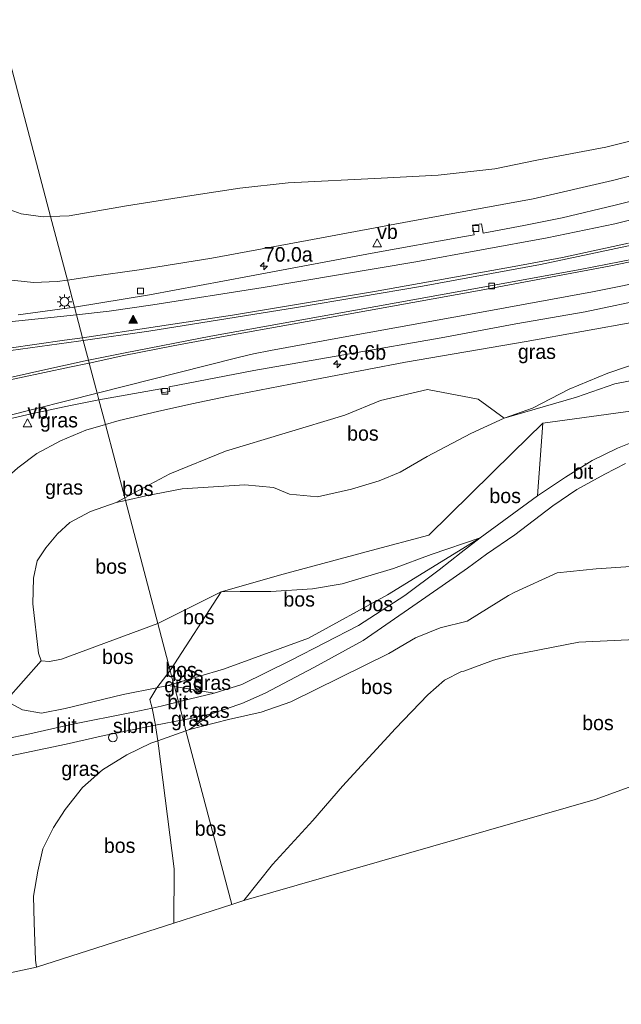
# Model space of a CAD drawing. Header units: millimetres. Extents: x 180000 to 190000, y 466229 to 468626.
# Tile 45 of 202: x 181829 to 181932, y 467687 to 467856. Entities that reach past the tile are written whole.
import ezdxf
from ezdxf.enums import TextEntityAlignment as Align

# ---------------------------------------------------------------- set-up
doc = ezdxf.new("R2010")
doc.units = ezdxf.units.MM
for name, color, linetype, lineweight in [('af-bs-doorgang', 8, 'Continuous', 18), ('af-bs-rasterhekwerk', 8, 'hekwerk', 18), ('as-bs-kilometr', 13, 'Continuous', 18), ('bp-b5-boom', 93, 'Continuous', 18), ('bp-b5-bos', 93, 'Continuous', 18), ('bp-b5-grasland', 93, 'Continuous', 18), ('gw-bs-kruinlijn', 93, 'Continuous', 18), ('gw-bs-teenlijn', 93, 'Continuous', 18), ('kd-bs-opnamedtmgrens', 173, 'Continuous', 18), ('mk-bs-streep 0.15', 8, 'Continuous', 18), ('mk-bs-vlakmark', 8, 'Continuous', 18), ('og-bs-hulpgeometrie', 53, 'Continuous', 18), ('vh-b5-verh_soort', 8, 'Continuous', 18), ('wh-bs-kolk', 8, 'Continuous', 18), ('wm-bs-lichtmast', 8, 'Continuous', 18), ('wm-bs-slagboom', 8, 'Continuous', 18), ('wm-bs-verkeersbord', 8, 'Continuous', 18)]:
    doc.layers.add(name, color=color, linetype=linetype, lineweight=lineweight)
doc.styles.add('rtw_iso', font='iso-rtw.shx')
doc.linetypes.add('hekwerk', pattern='A,7,-1.5,[1,RTW.shx,S=0.75,R=0,X=0,Y=0],-1.5', length=10)

# ---------------------------------------------------------------- blocks, each defined once
blk = doc.blocks.new('verkeersbord')
for p, q in [((0, 0.75), (-0.75, -0.625)), ((0.75, -0.625), (0, 0.75)), ((-0.75, -0.625), (0.75, -0.625))]:
    blk.add_line(p, q)
blk = doc.blocks.new('dtbattr')
at = {"style": 'rtw_iso'}
blk.add_attdef('TAG', (0.59, 0.87), '', height=2.5, dxfattribs=at)
blk = doc.blocks.new('kolk')
blk.add_lwpolyline([(-0.5, -0.5), (0.5, -0.5), (0.5, 0.5), (-0.5, 0.5)], close=True)
blk = doc.blocks.new('dtb')
blk.add_circle((0, 0), 0.75)
blk = doc.blocks.new('dtbattr-r')
at = {"style": 'rtw_iso'}
blk.add_attdef('TAG', text='', height=2.5, dxfattribs=at).set_placement((0, 0), align=Align.MIDDLE_CENTER)
blk = doc.blocks.new('d33az_ACAD_1_FMEBLOCK26')
at = {"layer": 'bp-b5-grasland'}
blk.add_polyline3d([(-61.11, -79.58, 32.31), (-75.15, -82.31, 31.9), (-95.53, -86.06, 31.28), (-117.68, -90.03, 30.62), (-138.31, -93.76, 30.02), (-152.99, -96.57, 29.91), (-159.28, -97.84, 29.64), (-160.17, -94.46, 29.7), (-148.97, -92.88, 29.96), (-123.7, -88.82, 30.46), (-102.12, -85.17, 31.1), (-81.93, -81.48, 31.79), (-65.26, -77.96, 32.34)], dxfattribs=at)
blk = doc.blocks.new('verfsymbol')
for color in [252, 253]:
    blk.add_hatch(color=color).paths.add_polyline_path([(0.75, -0.625), (0, 0.75), (-0.75, -0.625)])
blk.add_lwpolyline([(0.75, -0.625), (0, 0.75), (-0.75, -0.625)], close=True)
blk = doc.blocks.new('lantaarnpaal')
for p, q in [((-0.75, 0), (-1.25, 0)), ((-0.88, 0.88), (-0.53, 0.53)), ((0, 0.75), (0, 1.25)), ((0.53, 0.53), (0.88, 0.88)), ((0.75, 0), (1.25, 0)), ((-0.53, -0.53), (-0.88, -0.88)), ((0, -0.75), (0, -1.25)), ((0.53, -0.53), (0.88, -0.88))]:
    blk.add_line(p, q)
blk.add_circle((0, 0), 0.75)
blk = doc.blocks.new('d33az_ACAD_1_FMEBLOCK163')
at = {"layer": 'vh-b5-verh_soort'}
for points in [[(201.23, -121.76, 29.67), (210.89, -120.41, 29.7), (211.24, -121.73, 29.77), (212.28, -125.68, 29.75), (212.39, -126.12, 29.7), (211.56, -126.24, 29.69), (196.62, -128.28, 29.83)], [(197.53, -132.95, 29.81), (206.01, -131.1, 29.69), (212.7, -129.62, 29.64), (213.28, -129.5, 29.64), (213.42, -130.02, 29.7), (214.76, -135.13, 29.66), (215.07, -136.28, 29.43), (210.23, -137.23, 29.49), (203.5, -138.67, 29.53), (196.96, -140.18, 29.68)]]:
    blk.add_polyline3d(points, dxfattribs=at)
blk = doc.blocks.new('hecto')
for p, q in [((0, 0.625), (-0.625, 0)), ((0, -0.625), (0, 0.625)), ((-0.625, 0), (0.625, 0)), ((0.625, 0), (0, -0.625))]:
    blk.add_line(p, q)

msp = doc.modelspace()

# ---------------------------------------------------------------- linework, layer by layer
at = {"layer": 'af-bs-doorgang'}
msp.add_polyline3d([(181851.59, 467739.38, 31.91), (181851.98, 467737.89, 31.8), (181852.57, 467734.97, 31.86), (181852.63, 467734.49, 31.92)], dxfattribs=at)
at = {"layer": 'af-bs-rasterhekwerk'}
for points in [[(182007.07, 467807.34, 33.86), (181996.71, 467801.62, 33.88), (181984.28, 467795.48, 33.88), (181966.92, 467792.93, 33.65), (181948.68, 467790.83, 33.79), (181936.75, 467789.07, 33.99), (181918.83, 467786.66, 34.44), (181913.64, 467781.55, 34.45), (181899.35, 467767.46, 35.15)], [(181863.79, 467757.76, 34.78), (181874.38, 467760.78, 35.39), (181889.44, 467764.84, 35.7), (181899.35, 467767.46, 35.15)], [(181855.06, 467744.32, 32.63), (181863.79, 467757.76, 34.78)], [(181855.06, 467744.32, 32.63), (181852.78, 467741.37, 32.04), (181851.59, 467739.38, 31.91)], [(181852.63, 467734.49, 31.92), (181852.95, 467732.31, 32.03), (181853.06, 467731.45, 32.18)], [(181855.68, 467701.13, 34.77), (181855.75, 467710.38, 34.04), (181853.06, 467731.45, 32.18)]]:
    msp.add_polyline3d(points, dxfattribs=at)
at = {"layer": 'bp-b5-boom'}
msp.add_polyline3d([(181935.89, 467784.05, 33.93), (181931.64, 467782.36, 34.16), (181927.27, 467780.25, 34.32), (181922.71, 467777.38, 34.57), (181917.92, 467774.18, 34.71), (181918.83, 467786.66, 34.44), (181936.75, 467789.07, 33.99)], dxfattribs=at)
at = {"layer": 'bp-b5-bos'}
for points in [[(181834.61, 467822, 33.26), (181833.33, 467821.95, 33.27), (181829.54, 467822.44, 33.27), (181826.43, 467823.59, 33.36), (181823.26, 467825.43, 33.38), (181820.77, 467827.19, 33.42), (181818.71, 467829.96, 33.45), (181817.28, 467833.01, 33.52), (181816.29, 467836.86, 33.58), (181815.07, 467843.47, 33.73), (181813.47, 467860.07, 34.27), (181811.07, 467871.59, 34.34), (181807.08, 467886.94, 34.17), (181804.46, 467897.45, 34.11), (181804.03, 467900.18, 34.14), (181807.94, 467901.13, 34.18), (181813.39, 467902.62, 34.31)], [(181890.82, 467776.76, 36.45), (181886.11, 467775.37, 36.41), (181880.29, 467774.06, 36.2), (181875.5, 467774.48, 35.66), (181872.73, 467775.61, 35.45), (181867.82, 467776.07, 34.58), (181857.13, 467775.41, 34.14), (181850.88, 467774.22, 34.03), (181847.4, 467773.41, 33.97), (181847.29, 467773.84, 33.78), (181854.99, 467777.97, 32.95), (181864.52, 467781.87, 32.2), (181884.94, 467787.98, 31.85), (181891.04, 467790.52, 31.86), (181899.09, 467792.37, 32.01), (181907.8, 467790.74, 33.27), (181912.25, 467787.49, 34.86), (181906.52, 467784.87, 35.19), (181899.05, 467780.94, 35.58), (181894.42, 467778.25, 36.13)], [(181879.4, 467758.28, 35.31), (181872.3, 467757.84, 34.95), (181867.05, 467757.85, 34.75), (181863.79, 467757.76, 34.78), (181874.38, 467760.78, 35.39), (181889.44, 467764.84, 35.7), (181899.35, 467767.46, 35.15), (181913.64, 467781.55, 34.45), (181918.83, 467786.66, 34.44), (181917.92, 467774.18, 34.71), (181908.12, 467767, 34.95), (181899.75, 467764.16, 35.47), (181893.29, 467761.76, 35.7), (181884.52, 467759.14, 35.57)], [(181847.4, 467773.41, 33.97), (181845.8, 467773.04, 33.94), (181847.29, 467773.84, 33.78)], [(181836.45, 467746.29, 33.48), (181834.43, 467745.85, 33.45), (181832.98, 467745.95, 33.47), (181832.53, 467747.27, 33.46), (181831.59, 467755.75, 33.61), (181831.66, 467760.14, 33.64), (181832.33, 467763.06, 33.71), (181833.78, 467765.31, 33.8), (181835.77, 467767.71, 33.85), (181837.91, 467769.67, 33.95), (181841.44, 467771.54, 34.03), (181845.8, 467773.04, 33.94), (181847.4, 467773.41, 33.97), (181852.94, 467752.37, 34.39)], [(181908.12, 467767, 34.95), (181892.23, 467757.29, 34.48), (181878.75, 467749.83, 33.35), (181864.2, 467744.54, 32.61), (181855.66, 467742.03, 32.18), (181855.06, 467744.32, 32.63), (181863.79, 467757.76, 34.78), (181867.05, 467757.85, 34.75), (181872.3, 467757.84, 34.95), (181879.4, 467758.28, 35.31), (181884.52, 467759.14, 35.57), (181893.29, 467761.76, 35.7), (181899.75, 467764.16, 35.47)], [(181867.34, 467741.92, 32.81), (181862.57, 467740.44, 32.6), (181855.78, 467741.57, 32.19), (181855.66, 467742.03, 32.18), (181864.2, 467744.54, 32.61), (181878.75, 467749.83, 33.35), (181892.23, 467757.29, 34.48), (181908.12, 467767, 34.95), (181904.86, 467764.49, 34.92), (181901.08, 467761.52, 34.79), (181895.24, 467757.16, 34.38), (181887.28, 467752.05, 34.11), (181875.77, 467746.11, 33.73)], [(181927.77, 467722.26, 37.05), (181867.68, 467704.99, 37.31), (181872.56, 467711.16, 37.25), (181879.47, 467718.68, 37.33), (181884.58, 467724.56, 37.22), (181893.61, 467734.42, 37.17), (181899.14, 467740.18, 36.41), (181902.02, 467742.65, 36.23), (181904.92, 467744.15, 36.16), (181905.33, 467744.22, 36.15), (181910.39, 467746.1, 36.15), (181913.57, 467746.95, 36.23), (181925.01, 467749.17, 36.36), (181940.75, 467749.92, 36.92), (181963.44, 467752.48, 37.22), (181997.63, 467758.48, 37.15), (182016.86, 467761.74, 37.23), (182032.98, 467761.14, 37.1), (182017.06, 467753.66, 37.1), (181954.66, 467732.03, 37.11)], [(181863.79, 467757.76, 34.78), (181855.06, 467744.32, 32.63), (181852.94, 467752.37, 34.39)], [(181852.94, 467752.37, 34.39), (181855.06, 467744.32, 32.63), (181852.78, 467741.37, 32.04), (181847.04, 467740.23, 31.76), (181837.12, 467737.83, 31.28), (181833.04, 467737, 30.83), (181829.82, 467737.6, 30.77), (181826.95, 467739.15, 30.59), (181832.98, 467745.95, 33.47), (181834.43, 467745.85, 33.45), (181836.45, 467746.29, 33.48)], [(181854.69, 467741.75, 32.13), (181852.78, 467741.37, 32.04), (181855.06, 467744.32, 32.63), (181855.66, 467742.03, 32.18)], [(181855.66, 467742.03, 32.18), (181855.78, 467741.57, 32.19), (181854.69, 467741.75, 32.13)], [(181865.59, 467704.32, 36.91), (181855.68, 467701.13, 34.77), (181855.75, 467710.38, 34.04), (181853.06, 467731.45, 32.18), (181852.95, 467732.31, 32.03), (181857.77, 467734.01, 32.32)], [(181855.68, 467701.13, 34.77), (181832.2, 467693.57, 30.51), (181832.01, 467694.77, 30.58), (181831.78, 467701.23, 30.57), (181831.7, 467705.74, 30.65), (181832.41, 467710.01, 30.62), (181833.28, 467713.83, 30.78), (181835.09, 467717.48, 30.86), (181837.11, 467720.55, 30.99), (181840.06, 467724.31, 31.27), (181843.46, 467727.33, 31.54), (181847.63, 467729.87, 31.74), (181851.78, 467731.89, 31.96), (181852.95, 467732.31, 32.03), (181853.06, 467731.45, 32.18), (181855.75, 467710.38, 34.04)]]:
    msp.add_polyline3d(points, close=True, dxfattribs=at)
for points in [[(181942.86, 467837.18, 33.86), (181929.62, 467833.83, 33.5), (181917.84, 467831.6, 33.2), (181910.6, 467830.16, 33.08), (181900.92, 467829.06, 32.97), (181891.18, 467828.55, 33.04), (181875.27, 467827.75, 33.06), (181866.97, 467826.81, 33.17), (181858.79, 467825.58, 33.16), (181847.57, 467823.8, 33.09), (181837.8, 467822.13, 33.21), (181834.61, 467822, 33.26), (181813.39, 467902.62, 34.31)], [(181936.75, 467789.07, 33.99), (181918.83, 467786.66, 34.44), (181913.64, 467781.55, 34.45), (181899.35, 467767.46, 35.15), (181889.44, 467764.84, 35.7), (181874.38, 467760.78, 35.39), (181863.79, 467757.76, 34.78), (181852.94, 467752.37, 34.39), (181847.4, 467773.41, 33.97), (181850.88, 467774.22, 34.03), (181857.13, 467775.41, 34.14), (181867.82, 467776.07, 34.58), (181872.73, 467775.61, 35.45), (181875.5, 467774.48, 35.66), (181880.29, 467774.06, 36.2), (181886.11, 467775.37, 36.41), (181890.82, 467776.76, 36.45), (181894.42, 467778.25, 36.13), (181899.05, 467780.94, 35.58), (181906.52, 467784.87, 35.19), (181912.25, 467787.49, 34.86), (181924.58, 467791.11, 34.19), (181931.17, 467793.39, 33.82), (181943.78, 467795.81, 33.61)], [(181940.66, 467762.55, 34.01), (181927.95, 467761.7, 34.01), (181921.28, 467761.01, 34.54), (181914.07, 467757.72, 35.12), (181912.96, 467757.13, 35.16), (181905.88, 467752.76, 35.07), (181901.26, 467751.65, 34.81), (181897.05, 467749.93, 34.49), (181892.47, 467747.24, 34.17), (181875.71, 467738.98, 33.39), (181870.63, 467737.2, 33.03), (181865.03, 467735.96, 32.67), (181858.39, 467734.23, 32.36), (181862.11, 467736.94, 32.31), (181867.33, 467738.69, 32.6), (181871.33, 467740.42, 32.81), (181879.67, 467744.86, 33.27), (181888.12, 467749.45, 33.73), (181896.62, 467755.31, 34.27), (181901.59, 467758.79, 34.76), (181905.94, 467761.84, 34.92), (181909.22, 467764.22, 34.94), (181914.02, 467767.52, 34.8), (181920.58, 467772.48, 34.57), (181924.67, 467775.27, 34.49), (181929.46, 467777.92, 34.23), (181932.96, 467779.76, 34.15)], [(181940.75, 467749.92, 36.92), (181925.01, 467749.17, 36.36), (181913.57, 467746.95, 36.23), (181910.39, 467746.1, 36.15), (181905.33, 467744.22, 36.15), (181904.92, 467744.15, 36.16), (181902.02, 467742.65, 36.23), (181899.14, 467740.18, 36.41), (181893.61, 467734.42, 37.17), (181884.58, 467724.56, 37.22), (181879.47, 467718.68, 37.33), (181872.56, 467711.16, 37.25), (181867.68, 467704.99, 37.31), (181865.59, 467704.32, 36.91), (181857.77, 467734.01, 32.32), (181858.39, 467734.23, 32.36), (181865.03, 467735.96, 32.67), (181870.63, 467737.2, 33.03), (181875.71, 467738.98, 33.39), (181892.47, 467747.24, 34.17), (181897.05, 467749.93, 34.49), (181901.26, 467751.65, 34.81), (181905.88, 467752.76, 35.07), (181912.96, 467757.13, 35.16), (181914.07, 467757.72, 35.12), (181921.28, 467761.01, 34.54), (181927.95, 467761.7, 34.01), (181940.66, 467762.55, 34.01)]]:
    msp.add_polyline3d(points, dxfattribs=at)
at = {"layer": 'bp-b5-grasland'}
for points in [[(181813.47, 467860.07, 34.27), (181815.07, 467843.47, 33.73), (181816.29, 467836.86, 33.58), (181817.28, 467833.01, 33.52), (181818.71, 467829.96, 33.45), (181820.77, 467827.19, 33.42), (181823.26, 467825.43, 33.38), (181826.43, 467823.59, 33.36), (181829.54, 467822.44, 33.27), (181833.33, 467821.95, 33.27), (181834.61, 467822, 33.26), (181837.48, 467811.11, 29.7), (181835.7, 467810.86, 29.72), (181831.67, 467810.68, 29.62), (181826.9, 467811.24, 29.61), (181821.65, 467812.71, 29.69), (181817.66, 467814.58, 29.73), (181814.21, 467816.51, 29.75), (181811.63, 467818.52, 29.84), (181809.18, 467821.53, 29.85), (181807.1, 467824.89, 29.91), (181805.32, 467830.02, 29.92), (181802.08, 467844.29, 29.87), (181795.81, 467871.76, 29.88)], [(181939.46, 467830.38, 31.95), (181930.79, 467828.12, 31.67), (181917.16, 467825.03, 31.2), (181895.94, 467821.13, 30.54), (181878.51, 467817.86, 30.12), (181862.21, 467814.88, 29.64), (181849.78, 467812.89, 29.6), (181841.62, 467811.7, 29.64), (181837.48, 467811.11, 29.7), (181834.61, 467822, 33.26), (181837.8, 467822.13, 33.21), (181847.57, 467823.8, 33.09), (181858.79, 467825.58, 33.16), (181866.97, 467826.81, 33.17), (181875.27, 467827.75, 33.06), (181891.18, 467828.55, 33.04), (181900.92, 467829.06, 32.97), (181910.6, 467830.16, 33.08), (181917.84, 467831.6, 33.2), (181929.62, 467833.83, 33.5), (181942.86, 467837.18, 33.86)], [(181942.05, 467826.65, 32.4), (181931.2, 467823.9, 32.09), (181922.17, 467821.76, 31.79), (181915.61, 467820.43, 31.61), (181908.61, 467819.13, 31.35), (181908.32, 467820.71, 31.31), (181906.8, 467820.49, 31.26), (181907.07, 467818.86, 31.31), (181905.41, 467818.54, 31.23), (181889.61, 467815.69, 30.7), (181868.62, 467811.77, 30.1), (181851.55, 467808.58, 29.82), (181838.69, 467806.5, 29.7), (181837.48, 467811.11, 29.7), (181841.62, 467811.7, 29.64), (181849.78, 467812.89, 29.6), (181862.21, 467814.88, 29.64), (181878.51, 467817.86, 30.12), (181895.94, 467821.13, 30.54), (181917.16, 467825.03, 31.2), (181930.79, 467828.12, 31.67), (181939.46, 467830.38, 31.95)], [(181826.9, 467811.24, 29.61), (181831.67, 467810.68, 29.62), (181835.7, 467810.86, 29.72), (181837.48, 467811.11, 29.7), (181838.69, 467806.5, 29.7), (181829.03, 467805.16, 29.67)], [(181935.03, 467804.05, 31.81), (181915.96, 467800.63, 31.09), (181895.31, 467797.06, 30.3), (181875.67, 467793.3, 29.77), (181865.05, 467791.27, 29.57), (181858.78, 467789.97, 29.49), (181852.88, 467788.65, 29.53), (181846.31, 467787.11, 29.59), (181843.98, 467786.42, 29.62), (181842.87, 467790.64, 29.43), (181853.45, 467792.53, 29.67), (181853.58, 467791.8, 29.67), (181855, 467792.06, 29.68), (181854.91, 467792.83, 29.68), (181869.37, 467795.65, 29.93), (181885.76, 467798.52, 30.42), (181901.46, 467801.22, 31), (181914.2, 467803.6, 31.45), (181926.08, 467805.69, 31.93), (181937.45, 467808.06, 32.11)], [(181936.33, 467797.38, 33.71), (181929.94, 467795.17, 34.03), (181923.37, 467792.48, 34.26), (181917.07, 467789.19, 34.73), (181912.25, 467787.49, 34.86), (181907.8, 467790.74, 33.27), (181899.09, 467792.37, 32.01), (181891.04, 467790.52, 31.86), (181884.94, 467787.98, 31.85), (181864.52, 467781.87, 32.2), (181854.99, 467777.97, 32.95), (181847.29, 467773.84, 33.78), (181843.98, 467786.42, 29.62), (181846.31, 467787.11, 29.59), (181852.88, 467788.65, 29.53), (181858.78, 467789.97, 29.49), (181865.05, 467791.27, 29.57), (181875.67, 467793.3, 29.77), (181895.31, 467797.06, 30.3), (181915.96, 467800.63, 31.09), (181935.03, 467804.05, 31.81)], [(181943.78, 467795.81, 33.61), (181931.17, 467793.39, 33.82), (181924.58, 467791.11, 34.19), (181912.25, 467787.49, 34.86), (181917.07, 467789.19, 34.73), (181923.37, 467792.48, 34.26), (181929.94, 467795.17, 34.03), (181936.33, 467797.38, 33.71)], [(181824.76, 467786.74, 29.68), (181831.3, 467788.25, 29.53), (181838.03, 467789.68, 29.49), (181842.87, 467790.64, 29.43), (181843.98, 467786.42, 29.62), (181840.61, 467785.42, 29.66), (181836.28, 467783.6, 29.62), (181832.24, 467781.47, 29.67), (181828.97, 467778.99, 29.65)], [(181828.97, 467778.99, 29.65), (181832.24, 467781.47, 29.67), (181836.28, 467783.6, 29.62), (181840.61, 467785.42, 29.66), (181843.98, 467786.42, 29.62), (181847.29, 467773.84, 33.78), (181845.8, 467773.04, 33.94), (181841.44, 467771.54, 34.03), (181837.91, 467769.67, 33.95), (181835.77, 467767.71, 33.85), (181833.78, 467765.31, 33.8), (181832.33, 467763.06, 33.71), (181831.66, 467760.14, 33.64), (181831.59, 467755.75, 33.61), (181832.53, 467747.27, 33.46), (181832.98, 467745.95, 33.47), (181826.95, 467739.15, 30.59)], [(181826.95, 467739.15, 30.59), (181829.82, 467737.6, 30.77), (181833.04, 467737, 30.83), (181837.12, 467737.83, 31.28), (181847.04, 467740.23, 31.76), (181852.78, 467741.37, 32.04), (181851.59, 467739.38, 31.91), (181851.98, 467737.89, 31.8), (181848.76, 467737.22, 31.67), (181837.81, 467735.02, 31.06), (181831.02, 467733.5, 30.58), (181826.64, 467732.57, 30.39)], [(181823.34, 467728.8, 30.37), (181830.19, 467730.22, 30.57), (181837.25, 467731.71, 30.99), (181843.78, 467733.19, 31.41), (181850.3, 467734.53, 31.76), (181852.57, 467734.97, 31.86), (181852.63, 467734.49, 31.92), (181852.95, 467732.31, 32.03), (181851.78, 467731.89, 31.96), (181847.63, 467729.87, 31.74), (181843.46, 467727.33, 31.54), (181840.06, 467724.31, 31.27), (181837.11, 467720.55, 30.99), (181835.09, 467717.48, 30.86), (181833.28, 467713.83, 30.78), (181832.41, 467710.01, 30.62), (181831.7, 467705.74, 30.65), (181831.78, 467701.23, 30.57), (181832.01, 467694.77, 30.58), (181832.2, 467693.57, 30.51), (181826.59, 467692.36, 30.47)]]:
    msp.add_polyline3d(points, dxfattribs=at)
for points in [[(181813.52, 467791.42, 29.95), (181811.68, 467791.22, 29.97), (181809.73, 467791.49, 29.99), (181807.95, 467792.16, 30.05), (181807.39, 467794.54, 30.04), (181808.67, 467795.62, 30), (181810.27, 467796.39, 29.97), (181812.16, 467796.87, 29.97), (181814.93, 467797.52, 29.92), (181824.42, 467798.63, 29.83), (181839.36, 467800.67, 29.69), (181840.19, 467800.8, 29.7), (181841.08, 467797.41, 29.64), (181840.5, 467797.29, 29.64), (181833.81, 467795.81, 29.69), (181825.33, 467793.96, 29.81), (181816.92, 467792.11, 29.88)], [(181853.53, 467738.21, 31.86), (181851.98, 467737.89, 31.8), (181851.59, 467739.38, 31.91), (181852.78, 467741.37, 32.04), (181854.69, 467741.75, 32.13), (181855.78, 467741.57, 32.19), (181856.47, 467738.94, 31.95)], [(181858.54, 467739.46, 32.01), (181856.47, 467738.94, 31.95), (181855.78, 467741.57, 32.19), (181862.57, 467740.44, 32.6)], [(181858.39, 467734.23, 32.36), (181857.77, 467734.01, 32.32), (181857.28, 467735.88, 32.08), (181857.98, 467736.02, 32.11), (181862.11, 467736.94, 32.31)], [(181857.77, 467734.01, 32.32), (181852.95, 467732.31, 32.03), (181852.63, 467734.49, 31.92), (181852.57, 467734.97, 31.86), (181857.28, 467735.88, 32.08)]]:
    msp.add_polyline3d(points, close=True, dxfattribs=at)
at = {"layer": 'gw-bs-kruinlijn'}
for points in [[(181804.03, 467900.18, 34.14), (181804.46, 467897.45, 34.11), (181807.08, 467886.94, 34.17), (181811.07, 467871.59, 34.34), (181813.47, 467860.07, 34.27), (181815.07, 467843.47, 33.73), (181816.29, 467836.86, 33.58), (181817.28, 467833.01, 33.52), (181818.71, 467829.96, 33.45), (181820.77, 467827.19, 33.42), (181823.26, 467825.43, 33.38), (181826.43, 467823.59, 33.36), (181829.54, 467822.44, 33.27), (181833.33, 467821.95, 33.27), (181834.61, 467822, 33.26)], [(181987.24, 467855.64, 33.98), (181983.96, 467852.83, 34.06), (181980.85, 467850.77, 34.09), (181977.97, 467849.15, 34.1), (181975.61, 467847.89, 33.93), (181972.25, 467846.7, 33.98), (181968.77, 467845.23, 34.17), (181963.3, 467843.02, 34.23), (181958.2, 467841.37, 34.14), (181950.05, 467838.92, 33.99), (181942.86, 467837.18, 33.86), (181929.62, 467833.83, 33.5)], [(181834.61, 467822, 33.26), (181837.8, 467822.13, 33.21), (181847.57, 467823.8, 33.09), (181858.79, 467825.58, 33.16), (181866.97, 467826.81, 33.17), (181875.27, 467827.75, 33.06), (181891.18, 467828.55, 33.04), (181900.92, 467829.06, 32.97), (181910.6, 467830.16, 33.08), (181917.84, 467831.6, 33.2), (181929.62, 467833.83, 33.5)], [(181847.4, 467773.41, 33.97), (181850.88, 467774.22, 34.03), (181857.13, 467775.41, 34.14), (181867.82, 467776.07, 34.58), (181872.73, 467775.61, 35.45), (181875.5, 467774.48, 35.66), (181880.29, 467774.06, 36.2), (181886.11, 467775.37, 36.41), (181890.82, 467776.76, 36.45), (181894.42, 467778.25, 36.13), (181899.05, 467780.94, 35.58), (181906.52, 467784.87, 35.19), (181912.25, 467787.49, 34.86), (181917.07, 467789.19, 34.73), (181923.37, 467792.48, 34.26), (181929.94, 467795.17, 34.03), (181936.33, 467797.38, 33.71), (181942.9, 467800.14, 33.61)], [(181847.4, 467773.41, 33.97), (181845.8, 467773.04, 33.94), (181841.44, 467771.54, 34.03), (181837.91, 467769.67, 33.95), (181835.77, 467767.71, 33.85), (181833.78, 467765.31, 33.8), (181832.33, 467763.06, 33.71), (181831.66, 467760.14, 33.64), (181831.59, 467755.75, 33.61), (181832.53, 467747.27, 33.46), (181832.98, 467745.95, 33.47)], [(181908.12, 467767, 34.95), (181899.75, 467764.16, 35.47), (181893.29, 467761.76, 35.7), (181884.52, 467759.14, 35.57), (181879.4, 467758.28, 35.31), (181872.3, 467757.84, 34.95), (181867.05, 467757.85, 34.75), (181863.79, 467757.76, 34.78), (181852.94, 467752.37, 34.39)], [(182032.98, 467761.14, 37.1), (182016.86, 467761.74, 37.23), (181997.63, 467758.48, 37.15), (181963.44, 467752.48, 37.22), (181940.75, 467749.92, 36.92), (181925.01, 467749.17, 36.36), (181913.57, 467746.95, 36.23), (181910.39, 467746.1, 36.15), (181905.33, 467744.22, 36.15), (181904.92, 467744.15, 36.16), (181902.02, 467742.65, 36.23)], [(181852.94, 467752.37, 34.39), (181836.45, 467746.29, 33.48), (181834.43, 467745.85, 33.45), (181832.98, 467745.95, 33.47)], [(181902.02, 467742.65, 36.23), (181899.14, 467740.18, 36.41), (181893.61, 467734.42, 37.17), (181884.58, 467724.56, 37.22), (181879.47, 467718.68, 37.33), (181872.56, 467711.16, 37.25), (181867.68, 467704.99, 37.31)]]:
    msp.add_polyline3d(points, dxfattribs=at)
at = {"layer": 'gw-bs-teenlijn'}
for points in [[(181837.48, 467811.11, 29.7), (181835.7, 467810.86, 29.72), (181831.67, 467810.68, 29.62), (181826.9, 467811.24, 29.61), (181821.65, 467812.71, 29.69), (181817.66, 467814.58, 29.73), (181814.21, 467816.51, 29.75), (181811.63, 467818.52, 29.84), (181809.18, 467821.53, 29.85), (181807.1, 467824.89, 29.91), (181805.32, 467830.02, 29.92), (181802.08, 467844.29, 29.87), (181795.81, 467871.76, 29.88), (181790.72, 467896.6, 29.67)], [(181987.24, 467855.64, 33.98), (181985.45, 467852.27, 33.68), (181982.06, 467849.16, 33.47), (181977.98, 467846.3, 33.37), (181973.65, 467843.75, 33.18), (181968.29, 467841.09, 33.01), (181962.86, 467838.57, 32.75), (181955.47, 467835.83, 32.51), (181947.96, 467832.98, 32.23), (181939.46, 467830.38, 31.95), (181930.79, 467828.12, 31.67)], [(181930.79, 467828.12, 31.67), (181917.16, 467825.03, 31.2), (181895.94, 467821.13, 30.54), (181878.51, 467817.86, 30.12), (181862.21, 467814.88, 29.64), (181849.78, 467812.89, 29.6), (181841.62, 467811.7, 29.64), (181837.48, 467811.11, 29.7)], [(181843.98, 467786.42, 29.62), (181846.31, 467787.11, 29.59), (181852.88, 467788.65, 29.53), (181858.78, 467789.97, 29.49), (181865.05, 467791.27, 29.57), (181875.67, 467793.3, 29.77), (181895.31, 467797.06, 30.3), (181915.96, 467800.63, 31.09), (181935.03, 467804.05, 31.81)], [(181843.98, 467786.42, 29.62), (181840.61, 467785.42, 29.66), (181836.28, 467783.6, 29.62), (181832.24, 467781.47, 29.67), (181828.97, 467778.99, 29.65), (181825.78, 467776.2, 29.73), (181823.29, 467773.26, 29.78), (181821.22, 467770.19, 29.87), (181820.17, 467766.35, 29.96), (181820, 467762.29, 29.93), (181820.56, 467757.68, 30.06), (181821.66, 467751.09, 30.14), (181823.32, 467744.29, 30.29), (181824.83, 467741.4, 30.43), (181826.95, 467739.15, 30.59), (181829.82, 467737.6, 30.77), (181833.04, 467737, 30.83), (181837.12, 467737.83, 31.28), (181847.04, 467740.23, 31.76), (181852.78, 467741.37, 32.04)], [(182056.34, 467774.79, 34.45), (182041.98, 467772.99, 34.74), (182021.85, 467773.08, 34.48), (182002.76, 467772.44, 34.35), (181980.83, 467771.76, 34.1), (181963.86, 467768.09, 33.95), (181940.66, 467762.55, 34.01), (181927.95, 467761.7, 34.01), (181921.28, 467761.01, 34.54), (181914.07, 467757.72, 35.12), (181912.96, 467757.13, 35.16), (181905.88, 467752.76, 35.07)], [(181908.12, 467767, 34.95), (181892.23, 467757.29, 34.48), (181878.75, 467749.83, 33.35), (181864.2, 467744.54, 32.61)], [(181857.77, 467734.01, 32.32), (181858.39, 467734.23, 32.36), (181865.03, 467735.96, 32.67), (181870.63, 467737.2, 33.03), (181875.71, 467738.98, 33.39), (181892.47, 467747.24, 34.17), (181897.05, 467749.93, 34.49), (181901.26, 467751.65, 34.81), (181905.88, 467752.76, 35.07)], [(181864.2, 467744.54, 32.61), (181855.66, 467742.03, 32.18)], [(181855.66, 467742.03, 32.18), (181854.69, 467741.75, 32.13), (181852.78, 467741.37, 32.04)], [(181852.95, 467732.31, 32.03), (181857.77, 467734.01, 32.32)], [(181832.2, 467693.57, 30.51), (181832.01, 467694.77, 30.58), (181831.78, 467701.23, 30.57), (181831.7, 467705.74, 30.65), (181832.41, 467710.01, 30.62), (181833.28, 467713.83, 30.78), (181835.09, 467717.48, 30.86), (181837.11, 467720.55, 30.99), (181840.06, 467724.31, 31.27), (181843.46, 467727.33, 31.54), (181847.63, 467729.87, 31.74), (181851.78, 467731.89, 31.96), (181852.95, 467732.31, 32.03)]]:
    msp.add_polyline3d(points, dxfattribs=at)
at = {"layer": 'kd-bs-opnamedtmgrens'}
for points in [[(181865.59, 467704.32, 36.91), (181867.68, 467704.99, 37.31), (181927.77, 467722.26, 37.05), (181954.66, 467732.03, 37.11)], [(181865.59, 467704.32, 36.91), (181855.68, 467701.13, 34.77)], [(181855.68, 467701.13, 34.77), (181832.2, 467693.57, 30.51)], [(181800.9, 467687.22, 30.92), (181804.96, 467687.51, 30.76), (181805.3, 467687.8, 30.82), (181808.43, 467688.45, 30.77), (181811.49, 467689.08, 30.74), (181812.65, 467689.28, 30.78), (181812.74, 467689.33, 30.83), (181813.12, 467689.58, 31.04), (181815.71, 467690.03, 30.98), (181816.29, 467690.09, 30.67), (181816.73, 467690.23, 30.71), (181820.09, 467690.91, 30.65), (181823.53, 467691.64, 30.58), (181826.12, 467692.36, 30.5), (181826.59, 467692.36, 30.47), (181832.2, 467693.57, 30.51)]]:
    msp.add_polyline3d(points, dxfattribs=at)
at = {"layer": 'mk-bs-streep 0.15'}
for points in [[(182076.96, 467904.48, 36.81), (182067.77, 467894.16, 36.61), (182060.24, 467885.87, 36.33), (182051.15, 467875.87, 36.09), (182036.96, 467861.14, 35.69), (182024.88, 467850.28, 35.25), (182013.58, 467841.43, 34.84), (182002.99, 467834.09, 34.54), (181995.72, 467829.89, 34.28), (181986.53, 467825.46, 33.95), (181976.08, 467821.24, 33.61), (181968.2, 467818.58, 33.38), (181958.97, 467815.98, 33.08), (181950.81, 467813.98, 32.79), (181938.38, 467811.33, 32.3), (181927.35, 467809.13, 31.93), (181908.36, 467805.62, 31.32), (181884.07, 467801.24, 30.52), (181872.25, 467799.06, 30.17), (181869.32, 467798.49, 30.06), (181866.94, 467797.93, 30.01), (181861.3, 467796.48, 29.91), (181842.56, 467791.78, 29.66)], [(181789.52, 467872.68, 29.88), (181794.16, 467850.08, 29.97), (181798.55, 467828.89, 30.02), (181800.2, 467821.24, 30.04), (181801.4, 467817.25, 30.03), (181802.69, 467814.3, 30.02), (181804.82, 467810.43, 30.01), (181806.51, 467808.15, 29.96), (181809.02, 467805.76, 29.93), (181811.47, 467804.19, 29.91), (181813.72, 467803.46, 29.85), (181815.31, 467803.19, 29.85), (181817.18, 467803.13, 29.85), (181820.01, 467803.27, 29.81), (181826.45, 467803.86, 29.78), (181839.04, 467805.18, 29.77)], [(181839.04, 467805.18, 29.77), (181844.6, 467805.8, 29.87), (181852.11, 467806.86, 29.94), (181870.96, 467809.85, 30.39), (181897.13, 467814.23, 31.15), (181919.61, 467818.35, 31.86), (181931.14, 467820.76, 32.17), (181938.65, 467822.6, 32.53)], [(181933.48, 467817.43, 32.28), (181922.22, 467814.98, 31.94), (181913.96, 467813.41, 31.61), (181890.03, 467809.14, 30.75), (181865.72, 467805.13, 30.15), (181840.08, 467801.23, 29.75)], [(181841.22, 467796.89, 29.7), (181847.16, 467798.2, 30), (181855.6, 467799.84, 30.03), (181865.11, 467801.61, 30.17), (181885.5, 467805.27, 30.67), (181907.67, 467809.29, 31.4), (181930.2, 467813.49, 32.09), (181947.61, 467817.09, 32.71)], [(181840.08, 467801.23, 29.75), (181836.99, 467800.81, 29.75), (181827.51, 467799.44, 29.81), (181816.25, 467797.94, 29.88)], [(181816.81, 467791.74, 29.9), (181824.97, 467793.49, 29.77), (181837.82, 467796.21, 29.68), (181841.22, 467796.89, 29.7)], [(181842.56, 467791.78, 29.66), (181826.75, 467787.75, 29.75), (181820.57, 467786.11, 29.9), (181819.12, 467785.53, 29.92), (181817.9, 467784.66, 29.93), (181816.17, 467782.99, 29.98), (181814.73, 467780.9, 30), (181813.28, 467777.68, 30.08), (181812.81, 467775.86, 30.17), (181812.34, 467771.46, 30.18), (181812.37, 467767.05, 30.25), (181812.96, 467761.88, 30.26), (181814.15, 467754.96, 30.28), (181815.74, 467746.46, 30.31), (181820.21, 467724.39, 30.34), (181822.96, 467711.14, 30.44), (181824.37, 467703.78, 30.42), (181825.38, 467697.87, 30.46), (181826.12, 467692.36, 30.5)]]:
    msp.add_polyline3d(points, dxfattribs=at)
at = {"layer": 'og-bs-hulpgeometrie'}
msp.add_polyline3d([(181865.59, 467704.32, 36.91), (181857.77, 467734.01, 32.32), (181857.28, 467735.88, 32.08), (181856.47, 467738.94, 31.95), (181855.78, 467741.57, 32.19), (181855.66, 467742.03, 32.18), (181855.06, 467744.32, 32.63), (181852.94, 467752.37, 34.39), (181847.4, 467773.41, 33.97), (181847.29, 467773.84, 33.78), (181843.98, 467786.42, 29.62), (181842.87, 467790.64, 29.43), (181842.56, 467791.78, 29.66), (181841.22, 467796.89, 29.7), (181841.08, 467797.41, 29.64), (181840.19, 467800.8, 29.7), (181840.08, 467801.23, 29.75), (181839.04, 467805.18, 29.77), (181838.69, 467806.5, 29.7), (181837.48, 467811.11, 29.7), (181834.61, 467822, 33.26), (181813.39, 467902.62, 34.31)], dxfattribs=at)
at = {"layer": 'vh-b5-verh_soort'}
for points in [[(181935.1, 467817.29, 32.34), (181918.43, 467813.77, 31.79), (181898.24, 467810.08, 31.1), (181876.66, 467806.43, 30.46), (181851.39, 467802.37, 29.96), (181840.19, 467800.8, 29.7), (181840.08, 467801.23, 29.75), (181839.04, 467805.18, 29.77), (181838.69, 467806.5, 29.7), (181851.55, 467808.58, 29.82), (181868.62, 467811.77, 30.1), (181889.61, 467815.69, 30.7), (181905.41, 467818.54, 31.23), (181907.07, 467818.86, 31.31), (181906.8, 467820.49, 31.26), (181908.32, 467820.71, 31.31), (181908.61, 467819.13, 31.35), (181915.61, 467820.43, 31.61), (181922.17, 467821.76, 31.79), (181931.2, 467823.9, 32.09), (181942.05, 467826.65, 32.4)], [(181937.45, 467808.06, 32.11), (181926.08, 467805.69, 31.93), (181914.2, 467803.6, 31.45), (181901.46, 467801.22, 31), (181885.76, 467798.52, 30.42), (181869.37, 467795.65, 29.93), (181854.91, 467792.83, 29.68), (181855, 467792.06, 29.68), (181853.58, 467791.8, 29.67), (181853.45, 467792.53, 29.67), (181842.87, 467790.64, 29.43), (181842.56, 467791.78, 29.66), (181841.22, 467796.89, 29.7), (181841.08, 467797.41, 29.64), (181847.37, 467798.68, 29.91), (181862.05, 467801.49, 30.02), (181882.68, 467805.22, 30.62), (181904.83, 467809.19, 31.28), (181925.21, 467812.94, 31.9), (181939.25, 467815.67, 32.31)], [(181932.96, 467779.76, 34.15), (181929.46, 467777.92, 34.23), (181924.67, 467775.27, 34.49), (181920.58, 467772.48, 34.57), (181914.02, 467767.52, 34.8), (181909.22, 467764.22, 34.94), (181905.94, 467761.84, 34.92), (181901.59, 467758.79, 34.76), (181896.62, 467755.31, 34.27), (181888.12, 467749.45, 33.73), (181879.67, 467744.86, 33.27), (181871.33, 467740.42, 32.81), (181867.33, 467738.69, 32.6), (181862.11, 467736.94, 32.31), (181857.98, 467736.02, 32.11), (181857.28, 467735.88, 32.08), (181856.47, 467738.94, 31.95), (181858.54, 467739.46, 32.01), (181862.57, 467740.44, 32.6), (181867.34, 467741.92, 32.81), (181875.77, 467746.11, 33.73), (181887.28, 467752.05, 34.11), (181895.24, 467757.16, 34.38), (181901.08, 467761.52, 34.79), (181904.86, 467764.49, 34.92), (181908.12, 467767, 34.95), (181917.92, 467774.18, 34.71), (181922.71, 467777.38, 34.57), (181927.27, 467780.25, 34.32), (181931.64, 467782.36, 34.16), (181935.89, 467784.05, 33.93)]]:
    msp.add_polyline3d(points, dxfattribs=at)
for points in [[(181857.28, 467735.88, 32.08), (181852.57, 467734.97, 31.86), (181851.98, 467737.89, 31.8), (181853.53, 467738.21, 31.86), (181856.47, 467738.94, 31.95)], [(181820.78, 467728.22, 30.32), (181819.92, 467728, 30.33), (181819.28, 467731.05, 30.32), (181822.48, 467731.66, 30.33), (181826.64, 467732.57, 30.39), (181831.02, 467733.5, 30.58), (181837.81, 467735.02, 31.06), (181848.76, 467737.22, 31.67), (181851.98, 467737.89, 31.8), (181852.57, 467734.97, 31.86), (181850.3, 467734.53, 31.76), (181843.78, 467733.19, 31.41), (181837.25, 467731.71, 30.99), (181830.19, 467730.22, 30.57), (181823.34, 467728.8, 30.37)]]:
    msp.add_polyline3d(points, close=True, dxfattribs=at)

# ---------------------------------------------------------------- block references
at = {"layer": 'as-bs-kilometr'}
ref = msp.add_blockref('dtbattr', (181871.09, 467813.51, 30.11), dxfattribs=at)
ref.add_attrib('TAG', '70.0a', dxfattribs={"layer": '0', "height": 2.5, "style": 'rtw_iso'}).set_placement((181871.09, 467813.51, 30.11), align=Align.BOTTOM_LEFT)
for p in [(181871.09, 467813.51, 30.11), (181883.66, 467796.74, 30.27)]:
    msp.add_blockref('hecto', p, dxfattribs=at)
ref = msp.add_blockref('dtbattr', (181883.66, 467796.74, 30.27), dxfattribs=at)
ref.add_attrib('TAG', '69.6b', dxfattribs={"layer": '0', "height": 2.5, "style": 'rtw_iso'}).set_placement((181883.66, 467796.74, 30.27), align=Align.BOTTOM_LEFT)
at = {"layer": 'bp-b5-bos'}
ref = msp.add_blockref('dtbattr-r', (181885.35, 467782.89, 34.33), dxfattribs=at)
ref.add_attrib('TAG', 'bos', dxfattribs={"layer": '0', "height": 2.5, "style": 'rtw_iso'}).set_placement((181885.35, 467782.89, 34.33), align=Align.BOTTOM_LEFT)
ref = msp.add_blockref('dtbattr-r', (181846.83, 467773.43, 33.9), dxfattribs=at)
ref.add_attrib('TAG', 'bos', dxfattribs={"layer": '0', "height": 2.5, "style": 'rtw_iso'}).set_placement((181846.83, 467773.43, 33.9), align=Align.BOTTOM_LEFT)
ref = msp.add_blockref('dtbattr-r', (181909.7, 467772.21, 35.09), dxfattribs=at)
ref.add_attrib('TAG', 'bos', dxfattribs={"layer": '0', "height": 2.5, "style": 'rtw_iso'}).set_placement((181909.7, 467772.21, 35.09), align=Align.BOTTOM_LEFT)
ref = msp.add_blockref('dtbattr-r', (181842.26, 467760.13, 33.77), dxfattribs=at)
ref.add_attrib('TAG', 'bos', dxfattribs={"layer": '0', "height": 2.5, "style": 'rtw_iso'}).set_placement((181842.26, 467760.13, 33.77), align=Align.BOTTOM_LEFT)
ref = msp.add_blockref('dtbattr-r', (181874.45, 467754.51, 34.36), dxfattribs=at)
ref.add_attrib('TAG', 'bos', dxfattribs={"layer": '0', "height": 2.5, "style": 'rtw_iso'}).set_placement((181874.45, 467754.51, 34.36), align=Align.BOTTOM_LEFT)
ref = msp.add_blockref('dtbattr-r', (181887.83, 467753.72, 33.62), dxfattribs=at)
ref.add_attrib('TAG', 'bos', dxfattribs={"layer": '0', "height": 2.5, "style": 'rtw_iso'}).set_placement((181887.83, 467753.72, 33.62), align=Align.BOTTOM_LEFT)
ref = msp.add_blockref('dtbattr-r', (181857.26, 467751.48, 33.93), dxfattribs=at)
ref.add_attrib('TAG', 'bos', dxfattribs={"layer": '0', "height": 2.5, "style": 'rtw_iso'}).set_placement((181857.26, 467751.48, 33.93), align=Align.BOTTOM_LEFT)
ref = msp.add_blockref('dtbattr-r', (181843.41, 467744.69, 32.24), dxfattribs=at)
ref.add_attrib('TAG', 'bos', dxfattribs={"layer": '0', "height": 2.5, "style": 'rtw_iso'}).set_placement((181843.41, 467744.69, 32.24), align=Align.BOTTOM_LEFT)
ref = msp.add_blockref('dtbattr-r', (181854.22, 467742.44, 32.24), dxfattribs=at)
ref.add_attrib('TAG', 'bos', dxfattribs={"layer": '0', "height": 2.5, "style": 'rtw_iso'}).set_placement((181854.22, 467742.44, 32.24), align=Align.BOTTOM_LEFT)
ref = msp.add_blockref('dtbattr-r', (181855.38, 467741.78, 32.17), dxfattribs=at)
ref.add_attrib('TAG', 'bos', dxfattribs={"layer": '0', "height": 2.5, "style": 'rtw_iso'}).set_placement((181855.38, 467741.78, 32.17), align=Align.BOTTOM_LEFT)
ref = msp.add_blockref('dtbattr-r', (181887.71, 467739.55, 35.36), dxfattribs=at)
ref.add_attrib('TAG', 'bos', dxfattribs={"layer": '0', "height": 2.5, "style": 'rtw_iso'}).set_placement((181887.71, 467739.55, 35.36), align=Align.BOTTOM_LEFT)
ref = msp.add_blockref('dtbattr-r', (181925.58, 467733.37, 36.84), dxfattribs=at)
ref.add_attrib('TAG', 'bos', dxfattribs={"layer": '0', "height": 2.5, "style": 'rtw_iso'}).set_placement((181925.58, 467733.37, 36.84), align=Align.BOTTOM_LEFT)
ref = msp.add_blockref('dtbattr-r', (181859.27, 467715.3, 33.71), dxfattribs=at)
ref.add_attrib('TAG', 'bos', dxfattribs={"layer": '0', "height": 2.5, "style": 'rtw_iso'}).set_placement((181859.27, 467715.3, 33.71), align=Align.BOTTOM_LEFT)
ref = msp.add_blockref('dtbattr-r', (181843.72, 467712.38, 31.57), dxfattribs=at)
ref.add_attrib('TAG', 'bos', dxfattribs={"layer": '0', "height": 2.5, "style": 'rtw_iso'}).set_placement((181843.72, 467712.38, 31.57), align=Align.BOTTOM_LEFT)
at = {"layer": 'bp-b5-grasland'}
msp.add_blockref('d33az_ACAD_1_FMEBLOCK26', (182000.36, 467895.25), dxfattribs=at)
ref = msp.add_blockref('dtbattr-r', (181914.58, 467796.87, 32.41), dxfattribs=at)
ref.add_attrib('TAG', 'gras', dxfattribs={"layer": '0', "height": 2.5, "style": 'rtw_iso'}).set_placement((181914.58, 467796.87, 32.41), align=Align.BOTTOM_LEFT)
ref = msp.add_blockref('dtbattr-r', (181832.78, 467785.16, 30.26), dxfattribs=at)
ref.add_attrib('TAG', 'gras', dxfattribs={"layer": '0', "height": 2.5, "style": 'rtw_iso'}).set_placement((181832.78, 467785.16, 30.26), align=Align.BOTTOM_LEFT)
ref = msp.add_blockref('dtbattr-r', (181833.65, 467773.66, 31.55), dxfattribs=at)
ref.add_attrib('TAG', 'gras', dxfattribs={"layer": '0', "height": 2.5, "style": 'rtw_iso'}).set_placement((181833.65, 467773.66, 31.55), align=Align.BOTTOM_LEFT)
ref = msp.add_blockref('dtbattr-r', (181854.05, 467739.82, 31.98), dxfattribs=at)
ref.add_attrib('TAG', 'gras', dxfattribs={"layer": '0', "height": 2.5, "style": 'rtw_iso'}).set_placement((181854.05, 467739.82, 31.98), align=Align.BOTTOM_LEFT)
ref = msp.add_blockref('dtbattr-r', (181858.97, 467740.25, 32.19), dxfattribs=at)
ref.add_attrib('TAG', 'gras', dxfattribs={"layer": '0', "height": 2.5, "style": 'rtw_iso'}).set_placement((181858.97, 467740.25, 32.19), align=Align.BOTTOM_LEFT)
ref = msp.add_blockref('dtbattr-r', (181855.22, 467734.09, 32.04), dxfattribs=at)
ref.add_attrib('TAG', 'gras', dxfattribs={"layer": '0', "height": 2.5, "style": 'rtw_iso'}).set_placement((181855.22, 467734.09, 32.04), align=Align.BOTTOM_LEFT)
ref = msp.add_blockref('dtbattr-r', (181858.74, 467735.48, 32.24), dxfattribs=at)
ref.add_attrib('TAG', 'gras', dxfattribs={"layer": '0', "height": 2.5, "style": 'rtw_iso'}).set_placement((181858.74, 467735.48, 32.24), align=Align.BOTTOM_LEFT)
ref = msp.add_blockref('dtbattr-r', (181836.44, 467725.53, 30.95), dxfattribs=at)
ref.add_attrib('TAG', 'gras', dxfattribs={"layer": '0', "height": 2.5, "style": 'rtw_iso'}).set_placement((181836.44, 467725.53, 30.95), align=Align.BOTTOM_LEFT)
at = {"layer": 'mk-bs-vlakmark'}
msp.add_blockref('verfsymbol', (181848.73, 467804.36, 29.93), dxfattribs=at)
at = {"layer": 'vh-b5-verh_soort'}
msp.add_blockref('d33az_ACAD_1_FMEBLOCK163', (181627.8, 467926.91), dxfattribs=at)
ref = msp.add_blockref('dtbattr-r', (181923.93, 467776.37, 33.89), dxfattribs=at)
ref.add_attrib('TAG', 'bit', dxfattribs={"layer": '0', "height": 2.5, "style": 'rtw_iso'}).set_placement((181923.93, 467776.37, 33.89), align=Align.BOTTOM_LEFT)
ref = msp.add_blockref('dtbattr-r', (181854.58, 467736.96, 31.91), dxfattribs=at)
ref.add_attrib('TAG', 'bit', dxfattribs={"layer": '0', "height": 2.5, "style": 'rtw_iso'}).set_placement((181854.58, 467736.96, 31.91), align=Align.BOTTOM_LEFT)
ref = msp.add_blockref('dtbattr-r', (181835.54, 467732.94, 30.92), dxfattribs=at)
ref.add_attrib('TAG', 'bit', dxfattribs={"layer": '0', "height": 2.5, "style": 'rtw_iso'}).set_placement((181835.54, 467732.94, 30.92), align=Align.BOTTOM_LEFT)
at = {"layer": 'wh-bs-kolk'}
for p in [(181907.36, 467819.95, 31.19), (181849.98, 467809.24, 29.61), (181910.09, 467810.09, 31.27), (181854.15, 467792.07, 29.51)]:
    msp.add_blockref('kolk', p, dxfattribs=at)
at = {"layer": 'wm-bs-lichtmast'}
msp.add_blockref('lantaarnpaal', (181836.99, 467807.42, 29.6), dxfattribs=at)
at = {"layer": 'wm-bs-slagboom'}
ref = msp.add_blockref('dtbattr', (181845.27, 467732.88, 31.51), dxfattribs=at)
ref.add_attrib('TAG', 'slbm', dxfattribs={"layer": '0', "height": 2.5, "style": 'rtw_iso'}).set_placement((181845.27, 467732.88, 31.51), align=Align.BOTTOM_LEFT)
msp.add_blockref('dtb', (181845.27, 467732.88, 31.51), dxfattribs=at)
at = {"layer": 'wm-bs-verkeersbord'}
ref = msp.add_blockref('dtbattr', (181890.48, 467817.4, 30.54), dxfattribs=at)
ref.add_attrib('TAG', 'vb', dxfattribs={"layer": '0', "height": 2.5, "style": 'rtw_iso'}).set_placement((181890.48, 467817.4, 30.54), align=Align.BOTTOM_LEFT)
for p in [(181890.48, 467817.4, 30.54), (181830.65, 467786.65, 29.81)]:
    msp.add_blockref('verkeersbord', p, dxfattribs=at)
ref = msp.add_blockref('dtbattr', (181830.65, 467786.65, 29.81), dxfattribs=at)
ref.add_attrib('TAG', 'vb', dxfattribs={"layer": '0', "height": 2.5, "style": 'rtw_iso'}).set_placement((181830.65, 467786.65, 29.81), align=Align.BOTTOM_LEFT)

doc.saveas('drawing.dxf')
